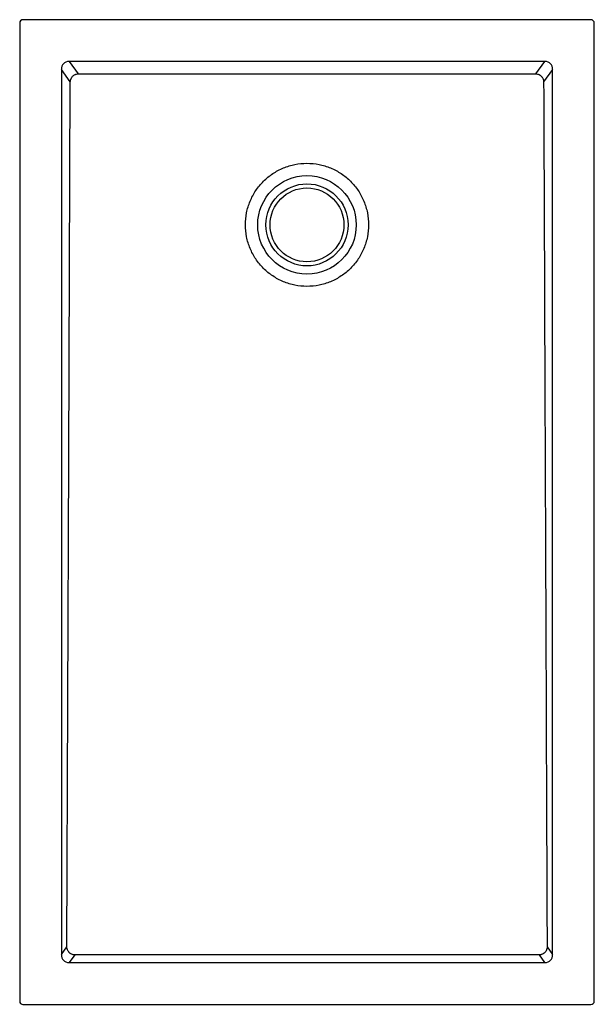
# Model space of a CAD drawing. Header units: millimetres. Extents: x 5769.68 to 5770.38, y 2323.81 to 2325.01.
import ezdxf

# ---------------------------------------------------------------- set-up
doc = ezdxf.new("R2010")
doc.units = ezdxf.units.MM
doc.layers.add('SANINDUSA', color=3, linetype='Continuous')

msp = doc.modelspace()

# ---------------------------------------------------------------- linework, layer by layer
at = {"layer": 'SANINDUSA'}
for p, q in [((5770.3768, 2325.0147), (5769.6848, 2325.0147)), ((5769.6808, 2325.0107), (5769.6808, 2323.8187)), ((5770.3808, 2323.8187), (5770.3808, 2325.0107)), ((5769.7316, 2324.954), (5769.7316, 2323.8755)), ((5769.7425, 2324.9392), (5769.7316, 2324.954)), ((5770.3207, 2324.9638), (5769.741, 2324.9638)), ((5769.741, 2324.9638), (5769.7521, 2324.9487)), ((5770.3096, 2324.9487), (5770.3207, 2324.9638)), ((5770.33, 2324.954), (5770.3191, 2324.9392)), ((5770.33, 2323.8755), (5770.33, 2324.954)), ((5769.7316, 2323.8755), (5769.7383, 2323.8846)), ((5770.3233, 2323.8846), (5770.33, 2323.8755)), ((5769.7478, 2323.875), (5769.741, 2323.8657)), ((5770.3207, 2323.8657), (5770.3139, 2323.875)), ((5769.741, 2323.8657), (5770.3207, 2323.8657)), ((5769.6848, 2323.8147), (5770.3768, 2323.8147))]:
    msp.add_line(p, q, dxfattribs=at)
at = {"layer": 'SANINDUSA', "flags": 128}
for points in [[(5769.7383, 2323.8846), (5769.7395, 2324.1829), (5769.7407, 2324.4812), (5769.7425, 2324.9392)], [(5770.3139, 2323.875), (5770.1647, 2323.875), (5770.0156, 2323.875), (5769.7478, 2323.875)]]:
    msp.add_lwpolyline(points, dxfattribs=at)
at = {"layer": 'SANINDUSA'}
for radius in [0.06, 0.05, 0.045]:
    msp.add_circle((5770.0308, 2324.7647), radius, dxfattribs=at)
for centre, major_axis, ratio, start_param, end_param in [((5769.6848, 2325.0107), (0.00283, -0.00283), 0.999805, 2.356292, 3.926893), ((5770.3768, 2325.0107), (-0.00283, -0.00283), 0.999805, 2.356292, 3.926893), ((5769.7423, 2324.9526), (0.00695, -0.00944), 0.853352, 2.550701, 4.03286), ((5770.3194, 2324.9526), (-0.00695, -0.00944), 0.853352, 2.250326, 3.732485), ((5769.7423, 2323.8768), (-0.00695, -0.00944), 0.853352, 5.391918, 6.874077), ((5770.3194, 2323.8768), (0.00695, -0.00944), 0.853352, 5.692293, 7.174452), ((5769.6848, 2323.8187), (0.00283, 0.00283), 0.999805, 2.356292, 3.926893), ((5770.3768, 2323.8187), (-0.00283, 0.00283), 0.999805, 2.356292, 3.926893)]:
    msp.add_ellipse(centre, major_axis=major_axis, ratio=ratio, start_param=start_param, end_param=end_param, dxfattribs=at)
for points, knots in [([(5769.7425, 2324.9392), (5769.7425, 2324.9398), (5769.7426, 2324.9404), (5769.7428, 2324.9413), (5769.7429, 2324.9416), (5769.7431, 2324.9422), (5769.7433, 2324.9428), (5769.7436, 2324.9433), (5769.7439, 2324.9439), (5769.744, 2324.9442), (5769.7445, 2324.9449), (5769.7449, 2324.9454), (5769.7458, 2324.9463), (5769.7463, 2324.9467), (5769.7473, 2324.9474), (5769.7479, 2324.9477), (5769.7487, 2324.9481), (5769.749, 2324.9482), (5769.7496, 2324.9484), (5769.7499, 2324.9484), (5769.7508, 2324.9486), (5769.7514, 2324.9487), (5769.7521, 2324.9487)], [0, 0, 0, 0, 0.125, 0.125, 0.1875, 0.1875, 0.25, 0.3125, 0.3125, 0.375, 0.375, 0.5, 0.5, 0.625, 0.625, 0.75, 0.75, 0.8125, 0.8125, 0.875, 0.875, 1, 1, 1, 1]), ([(5769.7521, 2324.9487), (5769.7985, 2324.9487), (5769.845, 2324.9487), (5769.9147, 2324.9487), (5769.9379, 2324.9487), (5769.9844, 2324.9487), (5770.0076, 2324.9487), (5770.0541, 2324.9487), (5770.0773, 2324.9487), (5770.1238, 2324.9487), (5770.147, 2324.9487), (5770.2167, 2324.9487), (5770.2631, 2324.9487), (5770.3096, 2324.9487)], [0, 0, 0, 0, 0.25, 0.25, 0.375, 0.375, 0.5, 0.5, 0.625, 0.625, 0.75, 0.75, 1, 1, 1, 1]), ([(5770.3096, 2324.9487), (5770.3102, 2324.9487), (5770.3108, 2324.9486), (5770.3121, 2324.9484), (5770.3127, 2324.9482), (5770.3135, 2324.9478), (5770.3138, 2324.9477), (5770.3143, 2324.9474), (5770.3146, 2324.9472), (5770.3154, 2324.9467), (5770.3159, 2324.9463), (5770.3165, 2324.9456), (5770.3167, 2324.9454), (5770.3171, 2324.9449), (5770.3173, 2324.9447), (5770.3178, 2324.9439), (5770.3181, 2324.9433), (5770.3185, 2324.9425), (5770.3186, 2324.9422), (5770.3188, 2324.9416), (5770.3188, 2324.9413), (5770.319, 2324.9404), (5770.3191, 2324.9398), (5770.3191, 2324.9392)], [0, 0, 0, 0, 0.125, 0.125, 0.25, 0.25, 0.3125, 0.3125, 0.375, 0.375, 0.5, 0.5, 0.5625, 0.5625, 0.625, 0.625, 0.75, 0.75, 0.8125, 0.8125, 0.875, 0.875, 1, 1, 1, 1]), ([(5770.3191, 2324.9392), (5770.3195, 2324.8513), (5770.3198, 2324.7634), (5770.3205, 2324.5876), (5770.3209, 2324.4998), (5770.3219, 2324.2361), (5770.3226, 2324.0604), (5770.3233, 2323.8846)], [0, 0, 0, 0, 0.25, 0.25, 0.5, 0.5, 1, 1, 1, 1]), ([(5769.9558, 2324.7647), (5769.9558, 2324.7598), (5769.9563, 2324.7549), (5769.9582, 2324.7453), (5769.9597, 2324.7406), (5769.9634, 2324.7315), (5769.9657, 2324.7272), (5769.9712, 2324.719), (5769.9743, 2324.7152), (5769.9813, 2324.7082), (5769.9851, 2324.7051), (5769.9932, 2324.6997), (5769.9976, 2324.6973), (5770.0067, 2324.6936), (5770.0114, 2324.6921), (5770.021, 2324.6902), (5770.0259, 2324.6897), (5770.0357, 2324.6897), (5770.0406, 2324.6902), (5770.0503, 2324.6921), (5770.055, 2324.6936), (5770.0641, 2324.6973), (5770.0684, 2324.6997), (5770.0766, 2324.7051), (5770.0804, 2324.7082), (5770.0873, 2324.7152), (5770.0905, 2324.719), (5770.0959, 2324.7272), (5770.0982, 2324.7315), (5770.102, 2324.7406), (5770.1034, 2324.7453), (5770.1053, 2324.7549), (5770.1058, 2324.7598), (5770.1058, 2324.7696), (5770.1053, 2324.7746), (5770.1034, 2324.7842), (5770.102, 2324.7889), (5770.0982, 2324.798), (5770.0959, 2324.8023), (5770.0905, 2324.8105), (5770.0873, 2324.8143), (5770.0804, 2324.8212), (5770.0766, 2324.8244), (5770.0684, 2324.8298), (5770.0641, 2324.8322), (5770.055, 2324.8359), (5770.0503, 2324.8373), (5770.0406, 2324.8393), (5770.0357, 2324.8397), (5770.0259, 2324.8397), (5770.021, 2324.8393), (5770.0114, 2324.8373), (5770.0067, 2324.8359), (5769.9976, 2324.8322), (5769.9932, 2324.8298), (5769.9851, 2324.8244), (5769.9813, 2324.8212), (5769.9743, 2324.8143), (5769.9712, 2324.8105), (5769.9657, 2324.8023), (5769.9634, 2324.798), (5769.9597, 2324.7889), (5769.9582, 2324.7842), (5769.9563, 2324.7746), (5769.9558, 2324.7696), (5769.9558, 2324.7647)], [0, 0, 0, 0, 0.03125, 0.03125, 0.0625, 0.0625, 0.09375, 0.09375, 0.125, 0.125, 0.15625, 0.15625, 0.1875, 0.1875, 0.21875, 0.21875, 0.25, 0.25, 0.28125, 0.28125, 0.3125, 0.3125, 0.34375, 0.34375, 0.375, 0.375, 0.40625, 0.40625, 0.4375, 0.4375, 0.46875, 0.46875, 0.5, 0.5, 0.53125, 0.53125, 0.5625, 0.5625, 0.59375, 0.59375, 0.625, 0.625, 0.65625, 0.65625, 0.6875, 0.6875, 0.71875, 0.71875, 0.75, 0.75, 0.78125, 0.78125, 0.8125, 0.8125, 0.84375, 0.84375, 0.875, 0.875, 0.90625, 0.90625, 0.9375, 0.9375, 0.96875, 0.96875, 1, 1, 1, 1]), ([(5769.7478, 2323.875), (5769.7472, 2323.875), (5769.7465, 2323.875), (5769.7453, 2323.8753), (5769.7447, 2323.8755), (5769.7439, 2323.8759), (5769.7436, 2323.876), (5769.743, 2323.8763), (5769.7428, 2323.8765), (5769.742, 2323.877), (5769.7415, 2323.8774), (5769.7409, 2323.8781), (5769.7407, 2323.8783), (5769.7403, 2323.8788), (5769.7401, 2323.8791), (5769.7396, 2323.8798), (5769.7393, 2323.8804), (5769.7389, 2323.8813), (5769.7388, 2323.8816), (5769.7387, 2323.8821), (5769.7386, 2323.8824), (5769.7384, 2323.8834), (5769.7383, 2323.884), (5769.7383, 2323.8846)], [0, 0, 0, 0, 0.125, 0.125, 0.25, 0.25, 0.3125, 0.3125, 0.375, 0.375, 0.5, 0.5, 0.5625, 0.5625, 0.625, 0.625, 0.75, 0.75, 0.8125, 0.8125, 0.875, 0.875, 1, 1, 1, 1]), ([(5770.3233, 2323.8846), (5770.3233, 2323.884), (5770.3233, 2323.8834), (5770.3231, 2323.8824), (5770.323, 2323.8821), (5770.3228, 2323.8815), (5770.3227, 2323.8812), (5770.3224, 2323.8804), (5770.3221, 2323.8798), (5770.3214, 2323.8788), (5770.321, 2323.8783), (5770.3203, 2323.8776), (5770.3201, 2323.8774), (5770.3196, 2323.877), (5770.3194, 2323.8768), (5770.3186, 2323.8763), (5770.3181, 2323.876), (5770.3172, 2323.8756), (5770.3169, 2323.8755), (5770.3163, 2323.8753), (5770.316, 2323.8752), (5770.3151, 2323.875), (5770.3145, 2323.875), (5770.3139, 2323.875)], [0, 0, 0, 0, 0.125, 0.125, 0.1875, 0.1875, 0.25, 0.25, 0.375, 0.375, 0.5, 0.5, 0.5625, 0.5625, 0.625, 0.625, 0.75, 0.75, 0.8125, 0.8125, 0.875, 0.875, 1, 1, 1, 1])]:
    msp.add_open_spline(points, degree=3, knots=knots, dxfattribs=at)

doc.saveas('drawing.dxf')
